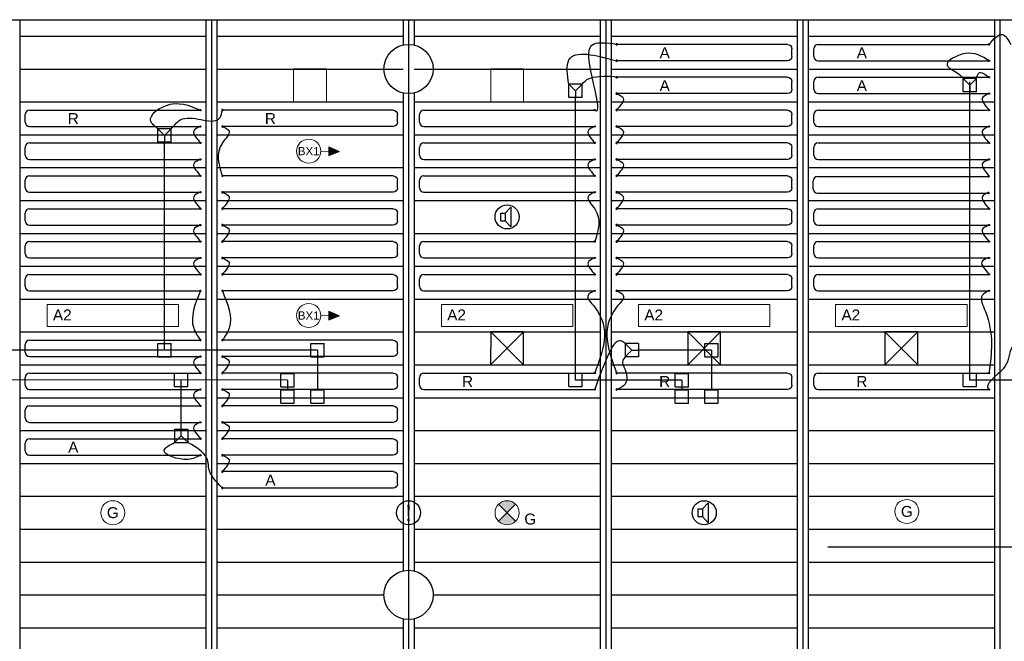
# Model space of a CAD drawing. Extents: x 7383 to 472120, y -558079 to -203000.
# Tile 11 of 29: x 221180 to 230170, y -273929 to -268256. Entities that reach past the tile are written whole.
import ezdxf

# ---------------------------------------------------------------- set-up
doc = ezdxf.new("R2010")
doc.units = 0
doc.header["$LTSCALE"] = 25
for name, color, linetype in [('0010CL', 2, 'CONTINUOUS'), ('KP-bandraster', 5, 'CONTINUOUS'), ('KP-koppelingen', 6, 'CONTINUOUS'), ('KP-leidingen(aanvoer)', 5, 'CONTINUOUS'), ('KP-leidingen(retour)', 1, 'CONTINUOUS'), ('KP-Lucht aanvoer', 6, 'CONTINUOUS'), ('KP-Melders', 3, 'CONTINUOUS'), ('KP-Oppervlak', 3, 'CONTINUOUS'), ('KP-panelen', 1, 'CONTINUOUS'), ('KP-registers', 4, 'CONTINUOUS'), ('KP-slangen', 7, 'CONTINUOUS'), ('KP-tekst', 7, 'CONTINUOUS')]:
    doc.layers.add(name, color=color, linetype=linetype)
doc.layers.add('KP-Lucht retour', color=3, linetype='CONTINUOUS', lineweight=18)
doc.layers.add('KP-Verlichting', color=2, linetype='CONTINUOUS', lineweight=18)
doc.styles.add('arial', font='ARIAL.TTF')

# ---------------------------------------------------------------- blocks, each defined once
blk = doc.blocks.new('Register A')
at = {"layer": 'KP-registers', "linetype": 'Continuous'}
for p, q in [((50, 115), (50, 185)), ((90, 225), (1644, 225)), ((90, 75), (1644, 75))]:
    blk.add_line(p, q, dxfattribs=at)
for centre in [(1650, 225), (1650, 75)]:
    blk.add_circle(centre, 6, dxfattribs=at)
for centre, start, end in [((90, 185), 90, 180), ((90, 115), 180, 270)]:
    blk.add_arc(centre, 40, start, end, dxfattribs=at)

msp = doc.modelspace()

# ---------------------------------------------------------------- hatches: boundary and pattern name
at = {"layer": 'KP-Verlichting', "linetype": 'Continuous'}
h = msp.add_hatch(color=256, dxfattribs=at)
h.paths.add_polyline_path([(224100.6, -269457.6), (224002.8, -269457), (224002.5, -269499)])
h.paths.add_polyline_path([(224100.6, -269457.6), (224003.1, -269414.9), (224002.8, -269457)])
h = msp.add_hatch(color=256, dxfattribs=at)
h.paths.add_polyline_path([(224100.6, -270957.6), (224002.8, -270957), (224002.5, -270999)])
h.paths.add_polyline_path([(224100.6, -270957.6), (224003.1, -270914.9), (224002.8, -270957)])
h = msp.add_hatch(color=256, dxfattribs=at)
h.paths.add_polyline_path([(225552.4, -272677.9), (225630.2, -272755.7), (225708, -272677.9, 0.414214)])
h.paths.add_polyline_path([(225552.4, -272833.5, 0.414214), (225708, -272833.5), (225630.2, -272755.7)])

# ---------------------------------------------------------------- linework, layer by layer
at = {"layer": '0010CL', "linetype": 'Continuous'}
for p, q in [((222930.2, -268255.7), (222930.2, -280932.2)), ((224730.2, -268255.8), (224730.2, -280868.9)), ((226530.2, -268255.8), (226530.2, -280728.1)), ((228330.2, -268255.8), (228330.2, -280562.2)), ((230130.2, -268255.8), (230130.2, -280318.1))]:
    msp.add_line(p, q, dxfattribs=at)
at = {"layer": 'KP-bandraster', "linetype": 'Continuous'}
for p, q in [((221180.2, -268255.7), (221180.2, -280969.8)), ((222880.2, -268255.8), (222880.2, -280933.3)), ((222980.2, -268255.8), (222980.2, -280930.4)), ((224680.2, -268255.8), (224680.2, -268486.3)), ((224780.2, -268255.8), (224780.2, -268486.3)), ((226480.2, -268255.8), (226480.2, -280732.1)), ((226580.2, -268255.8), (226580.2, -280723.5)), ((228280.2, -268255.8), (228280.2, -280566.9)), ((228380.2, -268255.8), (228380.2, -280555.5)), ((230080.2, -268255.8), (230080.2, -280324.8)), ((224680.2, -268925.1), (224680.2, -273286.3)), ((224780.2, -268925.1), (224780.2, -273286.3)), ((224680.2, -273725.1), (224680.2, -280186.3)), ((224780.2, -273725.1), (224780.2, -280186.3))]:
    msp.add_line(p, q, dxfattribs=at)
for centre in [(224730.2, -268705.7), (224730.2, -273505.7)]:
    msp.add_circle(centre, 225, dxfattribs=at)
at = {"layer": 'KP-koppelingen', "linetype": 'Continuous'}
for p, q in [((229793.2, -268915.2), (229793.3, -268793.6)), ((229914.9, -268793.7), (229793.3, -268793.6)), ((229793.3, -268793.6), (229854.1, -268854.4)), ((229854.1, -268854.4), (229914.9, -268793.7)), ((229914.9, -268915.3), (229914.9, -268793.7)), ((226193.2, -268966.7), (226193.3, -268845.1)), ((226314.9, -268845.1), (226193.3, -268845.1)), ((226193.3, -268845.1), (226254.1, -268905.9)), ((226254.1, -268905.9), (226314.9, -268845.1)), ((226314.9, -268966.7), (226314.9, -268845.1)), ((229854.1, -268854.4), (229854, -268915.3)), ((226314.9, -268966.7), (226193.2, -268966.7)), ((226254.1, -268905.9), (226254, -268966.7)), ((229914.9, -268915.3), (229793.2, -268915.2)), ((222442.4, -269373.8), (222442.4, -269252.1)), ((222564.1, -269252.2), (222442.4, -269252.1)), ((222442.4, -269252.1), (222503.2, -269313)), ((222503.2, -269313), (222564.1, -269252.2)), ((222564, -269373.8), (222564.1, -269252.2)), ((222503.2, -269313), (222503.2, -269373.8)), ((222564, -269373.8), (222442.4, -269373.8)), ((222442.4, -271333.3), (222442.4, -271211.6)), ((222442.4, -271211.6), (222564.1, -271211.6)), ((222564.1, -271333.3), (222564.1, -271211.6)), ((223837, -271333.4), (223837, -271211.8)), ((223837, -271211.8), (223958.7, -271211.8)), ((223958.7, -271333.4), (223958.7, -271211.8)), ((226709.4, -271211.6), (226709.3, -271333.2)), ((226831, -271211.7), (226709.4, -271211.6)), ((226770.1, -271272.5), (226709.4, -271211.6)), ((226831, -271211.7), (226831, -271333.3)), ((227437, -271333.4), (227437, -271211.8)), ((227437, -271211.8), (227558.7, -271211.8)), ((227558.7, -271333.4), (227558.7, -271211.8)), ((226709.3, -271333.2), (226770.1, -271272.5)), ((226770.1, -271272.5), (226831, -271272.5)), ((222442.4, -271333.3), (222564.1, -271333.3)), ((223837, -271333.4), (223958.7, -271333.4)), ((226831, -271333.3), (226709.3, -271333.3)), ((227437, -271333.4), (227558.7, -271333.4)), ((222593.2, -271605), (222593.3, -271483.4)), ((222593.3, -271483.4), (222714.9, -271483.4)), ((222714.9, -271605.1), (222714.9, -271483.4)), ((223565.3, -271605.2), (223565.3, -271483.5)), ((223565.3, -271483.5), (223686.9, -271483.6)), ((223686.9, -271605.2), (223686.9, -271483.6)), ((226193.2, -271605.1), (226193.3, -271483.4)), ((226193.3, -271483.4), (226314.9, -271483.5)), ((226314.9, -271605.1), (226314.9, -271483.5)), ((227165.3, -271605.2), (227165.3, -271483.5)), ((227165.3, -271483.5), (227286.9, -271483.6)), ((227286.9, -271605.2), (227286.9, -271483.6)), ((229793.2, -271605.1), (229793.3, -271483.4)), ((229793.3, -271483.4), (229914.9, -271483.5)), ((229914.9, -271605.1), (229914.9, -271483.5)), ((222593.2, -271605), (222714.9, -271605.1)), ((223565.3, -271605.2), (223686.9, -271605.2)), ((223565.3, -271755.6), (223565.3, -271633.9)), ((223565.3, -271633.9), (223686.9, -271633.9)), ((223687, -271755.6), (223686.9, -271633.9)), ((223837.1, -271755.6), (223837.1, -271633.9)), ((223837.1, -271633.9), (223958.7, -271633.9)), ((223958.7, -271755.5), (223958.7, -271633.9)), ((226193.2, -271605.1), (226314.9, -271605.1)), ((227165.3, -271605.2), (227286.9, -271605.2)), ((227165.3, -271755.6), (227165.3, -271633.9)), ((227165.3, -271633.9), (227286.9, -271633.9)), ((227287, -271755.6), (227286.9, -271633.9)), ((227437.1, -271755.6), (227437.1, -271633.9)), ((227437.1, -271633.9), (227558.7, -271633.9)), ((227558.7, -271755.5), (227558.7, -271633.9)), ((229793.2, -271605.1), (229914.9, -271605.1)), ((223565.3, -271755.6), (223687, -271755.6)), ((223837.1, -271755.6), (223958.7, -271755.5)), ((227165.3, -271755.6), (227287, -271755.6)), ((227437.1, -271755.6), (227558.7, -271755.5)), ((222593.3, -271991.9), (222593.2, -272113.6)), ((222593.3, -271991.9), (222714.9, -271991.9)), ((222654.1, -272052.8), (222654.1, -271992)), ((222714.9, -271991.9), (222714.9, -272113.6)), ((222654.1, -272052.8), (222593.2, -272113.6)), ((222593.2, -272113.6), (222714.8, -272113.6)), ((222714.8, -272113.6), (222654.1, -272052.8))]:
    msp.add_line(p, q, dxfattribs=at)
at = {"layer": 'KP-leidingen(aanvoer)', "linetype": 'Continuous'}
for p, q in [((229854.1, -271544.3), (229854.1, -268823.8)), ((226254.1, -271544.3), (226254.1, -268966.7)), ((223626.1, -271544.4), (220854.1, -271544.1)), ((222654.1, -271991.9), (222654.1, -271544.3)), ((223626.1, -271544.4), (223626.1, -271633.9)), ((227226.1, -271544.4), (226254.1, -271544.3)), ((227226.1, -271544.4), (227226.1, -271633.9)), ((230826.1, -271544.4), (229854.1, -271544.3)), ((230396, -273070.5), (228558.3, -273070.3))]:
    msp.add_line(p, q, dxfattribs=at)
at = {"layer": 'KP-leidingen(retour)', "linetype": 'Continuous'}
for p, q in [((222503.2, -271272.5), (222503.2, -269373.8)), ((223897.8, -271272.6), (220703.2, -271272.3)), ((223897.8, -271272.6), (223897.9, -271633.9)), ((227497.8, -271272.6), (226831, -271272.6)), ((227497.8, -271272.6), (227497.9, -271633.9))]:
    msp.add_line(p, q, dxfattribs=at)
at = {"layer": 'KP-Lucht aanvoer', "linetype": 'Continuous'}
for p, q in [((225480.3, -271105.7), (225480.1, -271405.7)), ((225480.1, -271405.7), (225780, -271105.7)), ((225780, -271105.7), (225480.3, -271105.7)), ((225480.3, -271105.7), (225780.1, -271405.7)), ((225780.1, -271405.7), (225780, -271105.7)), ((227280.3, -271105.7), (227280.1, -271405.7)), ((227280.1, -271405.7), (227580, -271105.7)), ((227580, -271105.7), (227280.3, -271105.7)), ((227280.3, -271105.7), (227580.1, -271405.7)), ((227580.1, -271405.7), (227580, -271105.7)), ((229080.3, -271105.7), (229080.1, -271405.7)), ((229080.1, -271405.7), (229380, -271105.7)), ((229380, -271105.7), (229080.3, -271105.7)), ((229080.3, -271105.7), (229380.1, -271405.7)), ((229380.1, -271405.7), (229380, -271105.7)), ((225480.1, -271405.7), (225780.1, -271405.7)), ((227280.1, -271405.7), (227580.1, -271405.7)), ((229080.1, -271405.7), (229380.1, -271405.7))]:
    msp.add_line(p, q, dxfattribs=at)
at = {"layer": 'KP-Lucht retour', "linetype": 'Continuous'}
for p, q in [((223680.4, -268705.6, -2350), (223980.4, -268705.6, -2350)), ((223680.6, -269005.6, -2350), (223680.4, -268705.6, -2350)), ((223980.4, -268705.6, -2350), (223980.2, -269005.6, -2350)), ((225480.4, -268705.6, -2350), (225780.4, -268705.6, -2350)), ((225480.6, -269005.6, -2350), (225480.4, -268705.6, -2350)), ((225780.4, -268705.6, -2350), (225780.2, -269005.6, -2350)), ((223980.2, -269005.6, -2350), (223680.6, -269005.6, -2350)), ((225780.2, -269005.6, -2350), (225480.6, -269005.6, -2350))]:
    msp.add_line(p, q, dxfattribs=at)
at = {"layer": 'KP-Melders', "linetype": 'Continuous'}
for p, q in [((225613.3, -270021.3), (225665.4, -269965.9)), ((225665.4, -269965.9), (225665.4, -270146.6)), ((225570.3, -270021.3), (225613.3, -270021.3)), ((225570.3, -270021.3), (225570.3, -270091.3)), ((225613.3, -270021.3), (225613.3, -270091.3)), ((225570.3, -270091.3), (225613.3, -270091.3)), ((225570.3, -270091.3), (225613.3, -270091.3)), ((225613.3, -270091.3), (225665.4, -270146.6)), ((227413.3, -272721.3), (227465.4, -272665.9)), ((227465.4, -272665.9), (227465.4, -272846.6)), ((227370.3, -272721.3), (227413.3, -272721.3)), ((227370.3, -272721.3), (227370.3, -272791.3)), ((227413.3, -272721.3), (227413.3, -272791.3)), ((227370.3, -272791.3), (227413.3, -272791.3)), ((227370.3, -272791.3), (227413.3, -272791.3)), ((227413.3, -272791.3), (227465.4, -272846.6))]:
    msp.add_line(p, q, dxfattribs=at)
for centre in [(225630.2, -270055.7), (224730.2, -272755.7), (227430.2, -272755.7)]:
    msp.add_circle(centre, 110, dxfattribs=at)
at = {"layer": 'KP-Oppervlak', "linetype": 'Continuous'}
msp.add_line((213980.4, -268255.7), (246780.2, -268255.8), dxfattribs=at)
at = {"layer": 'KP-panelen', "linetype": 'Continuous'}
for p, q in [((221180.2, -268405.7), (222880.2, -268405.7)), ((222980.2, -268405.7), (224680.2, -268405.7)), ((224780.2, -268405.7), (226480.2, -268405.7)), ((226580.2, -268405.7), (228280.2, -268405.7)), ((228380.2, -268405.7), (230080.2, -268405.7)), ((221180.2, -268705.7), (222880.2, -268705.7)), ((222980.2, -268705.7), (224680.2, -268705.7)), ((224780.2, -268705.7), (226480.2, -268705.7)), ((226580.2, -268705.7), (228280.2, -268705.7)), ((228380.2, -268705.7), (230080.2, -268705.7)), ((221180.2, -269005.7), (222880.2, -269005.7)), ((222980.2, -269005.7), (224680.2, -269005.7)), ((224780.2, -269005.7), (226480.2, -269005.7)), ((226580.2, -269005.7), (228280.2, -269005.7)), ((228380.2, -269005.7), (230080.2, -269005.7)), ((221180.2, -269305.7), (222880.2, -269305.7)), ((222980.2, -269305.7), (224680.2, -269305.7)), ((224780.2, -269305.7), (226480.2, -269305.7)), ((226580.2, -269305.7), (228280.2, -269305.7)), ((228380.2, -269305.7), (230080.2, -269305.7)), ((221180.2, -269605.7), (222880.2, -269605.7)), ((222980.2, -269605.7), (224680.2, -269605.7)), ((224780.2, -269605.7), (226480.2, -269605.7)), ((226580.2, -269605.7), (228280.2, -269605.7)), ((228380.2, -269605.7), (230080.2, -269605.7)), ((221180.2, -269905.7), (222880.2, -269905.7)), ((222980.2, -269905.7), (224680.2, -269905.7)), ((224780.2, -269905.7), (226480.2, -269905.7)), ((226580.2, -269905.7), (228280.2, -269905.7)), ((228380.2, -269905.7), (230080.2, -269905.7)), ((221180.2, -270205.7), (222880.2, -270205.7)), ((222980.2, -270205.7), (224680.2, -270205.7)), ((224780.2, -270205.7), (226480.2, -270205.7)), ((226580.2, -270205.7), (228280.2, -270205.7)), ((228380.2, -270205.7), (230080.2, -270205.7)), ((221180.2, -270505.7), (222880.2, -270505.7)), ((222980.2, -270505.7), (224680.2, -270505.7)), ((224780.2, -270505.7), (226480.2, -270505.7)), ((226580.2, -270505.7), (228280.2, -270505.7)), ((228380.2, -270505.7), (230080.2, -270505.7)), ((221180.2, -270805.7), (222880.2, -270805.7)), ((222980.2, -270805.7), (224680.2, -270805.7)), ((224780.2, -270805.7), (226480.2, -270805.7)), ((226580.2, -270805.7), (228280.2, -270805.7)), ((228380.2, -270805.7), (230080.2, -270805.7)), ((221180.2, -271105.7), (222880.2, -271105.7)), ((222980.2, -271105.7), (224680.2, -271105.7)), ((224780.2, -271105.7), (226480.2, -271105.7)), ((226580.2, -271105.7), (228280.2, -271105.7)), ((228380.2, -271105.7), (230080.2, -271105.7)), ((221180.2, -271405.7), (222880.2, -271405.7)), ((222980.2, -271405.7), (224680.2, -271405.7)), ((224780.2, -271405.7), (226480.2, -271405.7)), ((226580.2, -271405.7), (228280.2, -271405.7)), ((228380.2, -271405.7), (230080.2, -271405.7)), ((221180.2, -271705.7), (222880.2, -271705.7)), ((222980.2, -271705.7), (224680.2, -271705.7)), ((224780.2, -271705.7), (226480.2, -271705.7)), ((226580.2, -271705.7), (228280.2, -271705.7)), ((228380.2, -271705.7), (230080.2, -271705.7)), ((221180.2, -272005.7), (222880.2, -272005.7)), ((222980.2, -272005.7), (224680.2, -272005.7)), ((224780.2, -272005.7), (226480.2, -272005.7)), ((226580.2, -272005.7), (228280.2, -272005.7)), ((228380.2, -272005.7), (230080.2, -272005.7)), ((221180.2, -272305.7), (222880.2, -272305.7)), ((222980.2, -272305.7), (224680.2, -272305.7)), ((224780.2, -272305.7), (226480.2, -272305.7)), ((226580.2, -272305.7), (228280.2, -272305.7)), ((228380.2, -272305.7), (230080.2, -272305.7)), ((221180.2, -272605.7), (222880.2, -272605.7)), ((222980.2, -272605.7), (224680.2, -272605.7)), ((224780.2, -272605.7), (226480.2, -272605.7)), ((226580.2, -272605.7), (228280.2, -272605.7)), ((228380.2, -272605.7), (230080.2, -272605.7)), ((221180.2, -272905.7), (222880.2, -272905.7)), ((222980.2, -272905.7), (224680.2, -272905.7)), ((224780.2, -272905.7), (226480.2, -272905.7)), ((226580.2, -272905.7), (228280.2, -272905.7)), ((228380.2, -272905.7), (230080.2, -272905.7)), ((221180.2, -273205.7), (222880.2, -273205.7)), ((222980.2, -273205.7), (224680.2, -273205.7)), ((224780.2, -273205.7), (226480.2, -273205.7)), ((226580.2, -273205.7), (228280.2, -273205.7)), ((228380.2, -273205.7), (230080.2, -273205.7)), ((221180.2, -273505.7), (222880.2, -273505.7)), ((222980.2, -273505.7), (224505.2, -273505.7)), ((224955.2, -273505.7), (226480.2, -273505.7)), ((226580.2, -273505.7), (228280.2, -273505.7)), ((228380.2, -273505.7), (230080.2, -273505.7)), ((221180.2, -273805.7), (222880.2, -273805.7)), ((222980.2, -273805.7), (224680.2, -273805.7)), ((224780.2, -273805.7), (226480.2, -273805.7)), ((226580.2, -273805.7), (228280.2, -273805.7)), ((228380.2, -273805.7), (230080.2, -273805.7))]:
    msp.add_line(p, q, dxfattribs=at)
at = {"layer": 'KP-slangen', "linetype": 'Continuous'}
for points in [[(230030.2, -268480.7), (230153.4, -268391.2), (230230.2, -268480.7)], [(226193.3, -268845.1), (226194.5, -268623), (226630.2, -268630.7)], [(226630.2, -268480.7), (226419.2, -268480.7), (226419.2, -268850.3), (226430.2, -269080.7), (226427.5, -269077.7)], [(230030.2, -268630.7), (229811.6, -268564.8), (229648, -268670.1), (229793.3, -268793.6), (229795, -268797.7)], [(226314.9, -268845.1), (226380.3, -268792.1), (226630.2, -268780.7), (226616.1, -268781)], [(229914.9, -268793.7), (229939.2, -268742.2), (230030.2, -268780.7)], [(226630.2, -268930.7), (226691.4, -268972), (226630.2, -269080.7), (226626, -269086.4)], [(230030.2, -268930.7), (229968.9, -268972), (230030.2, -269080.7), (230034.3, -269086.4)], [(222442.4, -269252.1), (222375.6, -269176.8), (222509.7, -269041.1), (222830.2, -269080.7)], [(222564.1, -269252.2), (222667.1, -269161.5), (223010.6, -269148), (223030.2, -269080.7)], [(222830.2, -269230.7), (222768.9, -269272), (222830.2, -269380.7), (222834.3, -269386.4)], [(223030.2, -269230.7), (223091.4, -269272), (223030.2, -269380.7), (223030.2, -269680.7)], [(226430.2, -269230.7), (226368.9, -269272), (226430.2, -269380.7), (226434.3, -269386.4)], [(226630.2, -269230.7), (226691.4, -269272), (226630.2, -269380.7), (226626, -269386.4)], [(230030.2, -269230.7), (229968.9, -269272), (230030.2, -269380.7), (230034.3, -269386.4)], [(222830.2, -269530.7), (222768.9, -269572), (222830.2, -269680.7), (222834.3, -269686.4)], [(226430.2, -269530.7), (226368.9, -269572), (226430.2, -269680.7), (226434.3, -269686.4)], [(226630.2, -269530.7), (226691.4, -269572), (226630.2, -269680.7), (226626, -269686.4)], [(230030.2, -269530.7), (229968.9, -269572), (230030.2, -269680.7), (230034.3, -269686.4)], [(222830.2, -269830.7), (222768.9, -269872), (222830.2, -269980.7), (222834.3, -269986.4)], [(223030.2, -269830.7), (223091.4, -269872), (223030.2, -269980.7), (223026, -269986.4)], [(226430.2, -269830.7), (226368.9, -269872), (226430.2, -269980.7), (226430.2, -270280.7)], [(226630.2, -269830.7), (226691.4, -269872), (226630.2, -269980.7), (226626, -269986.4)], [(230030.2, -269830.7), (229968.9, -269872), (230030.2, -269980.7), (230034.3, -269986.4)], [(222830.2, -270130.7), (222768.9, -270172), (222830.2, -270280.7), (222834.3, -270286.4)], [(223030.2, -270130.7), (223091.4, -270172), (223030.2, -270280.7), (223026, -270286.4)], [(226630.2, -270130.7), (226691.4, -270172), (226630.2, -270280.7), (226626, -270286.4)], [(230030.2, -270130.7), (229968.9, -270172), (230030.2, -270280.7), (230034.3, -270286.4)], [(222830.2, -270430.7), (222768.9, -270472), (222830.2, -270580.7), (222834.3, -270586.4)], [(223030.2, -270430.7), (223091.4, -270472), (223030.2, -270580.7), (223026, -270586.4)], [(226430.2, -270430.7), (226368.9, -270472), (226430.2, -270580.7), (226434.3, -270586.4)], [(226630.2, -270430.7), (226691.4, -270472), (226630.2, -270580.7), (226626, -270586.4)], [(230026, -270425), (229964.8, -270466.3), (230026, -270575), (230030.2, -270580.7)], [(222830.2, -270730.7), (222768.9, -271072), (222830.2, -271180.7), (222834.3, -271186.4)], [(223030.2, -270730.7), (223091.4, -271072), (223030.2, -271180.7), (223026, -271186.4)], [(226430.2, -270730.7), (226368.9, -270772), (226430.2, -270880.7), (226430.2, -271480.7)], [(226630.2, -270730.7), (226691.4, -270772), (226630.2, -270880.7), (226630.2, -271480.7)], [(230030.2, -270730.7), (229968.9, -270772), (229995.3, -270914.2), (230030.2, -271480.7)], [(226709.4, -271211.6), (226666.6, -271186.2), (226557.2, -271310), (226430.2, -271630.7)], [(230323.8, -271211.6), (230276.3, -271200.6), (230233.4, -271259.6), (230158.4, -271443.5), (230030.2, -271630.7), (230035.1, -271634.6)], [(222830.2, -271330.7), (222768.9, -271372), (222830.2, -271480.7), (222834.3, -271486.4)], [(223030.2, -271330.7), (223091.4, -271372), (223030.2, -271480.7), (223026, -271486.4)], [(226709.3, -271333.2), (226686.2, -271366.6), (226704.1, -271443.4), (226707.7, -271580.9), (226630.2, -271630.7)], [(222830.2, -271630.7), (222768.9, -271672), (222830.2, -271780.7), (222834.3, -271786.4)], [(223030.2, -271630.7), (223091.4, -271672), (223030.2, -271780.7), (223026, -271786.4)], [(222830.2, -271930.7), (222768.9, -271972), (222830.2, -272080.7), (222834.3, -272086.4)], [(223030.2, -271930.7), (223091.4, -271972), (223030.2, -272080.7), (223026, -272086.4)], [(222830.2, -272230.7), (222717.5, -272268.4), (222500.5, -272184.8), (222593.2, -272113.6)], [(223030.2, -272530.7), (222904.7, -272335.8), (222900.8, -272297.7), (222714.8, -272113.6)], [(223030.2, -272230.7), (223091.4, -272272), (223030.2, -272380.7), (223026, -272386.4)]]:
    msp.add_spline(points, degree=3, dxfattribs=at)
at = {"layer": 'KP-Verlichting', "linetype": 'Continuous'}
for p, q in [((224003.1, -269414.9), (224002.5, -269499)), ((224100.6, -269457.6), (224003.1, -269414.9)), ((223928.6, -269456.5), (224100.6, -269457.6)), ((224100.6, -269457.6), (224002.5, -269499)), ((221430.2, -270855.7), (222630.2, -270855.7)), ((221430.2, -270855.7), (221430.2, -271055.7)), ((222630.2, -270855.7), (222630.2, -271055.7)), ((225030.2, -270855.7), (226230.2, -270855.7)), ((225030.2, -270855.7), (225030.2, -271055.7)), ((226230.2, -270855.7), (226230.2, -271055.7)), ((226830.2, -270855.7), (228030.2, -270855.7)), ((226830.2, -270855.7), (226830.2, -271055.7)), ((228030.2, -270855.7), (228030.2, -271055.7)), ((228630.2, -270855.7), (229830.2, -270855.7)), ((228630.2, -270855.7), (228630.2, -271055.7)), ((229830.2, -270855.7), (229830.2, -271055.7)), ((223928.6, -270956.5), (224100.6, -270957.6)), ((224003.1, -270914.9), (224002.5, -270999)), ((224100.6, -270957.6), (224002.5, -270999)), ((224100.6, -270957.6), (224003.1, -270914.9)), ((221430.2, -271055.7), (222630.2, -271055.7)), ((225030.2, -271055.7), (226230.2, -271055.7)), ((226830.2, -271055.7), (228030.2, -271055.7)), ((228630.2, -271055.7), (229830.2, -271055.7)), ((225708, -272833.5), (225552.4, -272677.9)), ((225552.4, -272833.5), (225708, -272677.9))]:
    msp.add_line(p, q, dxfattribs=at)
for centre in [(223818.7, -269455.7), (223818.7, -269455.7), (223818.7, -270955.7), (223818.7, -270955.7), (222030.2, -272755.7), (225630.2, -272755.7), (229280.2, -272744.7)]:
    msp.add_circle(centre, 110, dxfattribs=at)

# ---------------------------------------------------------------- block references
at = {"layer": 'KP-registers', "linetype": 'Continuous', "xscale": -1}
for p in [(228280.2, -268705.7), (228280.2, -269005.7), (224680.2, -269305.7), (228280.2, -269305.7), (228280.2, -269605.7), (224680.2, -269905.7), (228280.2, -269905.7), (224680.2, -270205.7), (228280.2, -270205.7), (224680.2, -270505.7), (228280.2, -270505.7), (224680.2, -270805.7), (228280.2, -270805.7), (224680.2, -271405.7), (224680.2, -271705.7), (228280.2, -271705.7), (224680.2, -272005.7), (224680.2, -272305.7), (224680.2, -272605.7)]:
    msp.add_blockref('Register A', p, dxfattribs=at)
at = {"layer": 'KP-registers', "linetype": 'Continuous'}
for p in [(228380.2, -268705.7), (228380.2, -269005.7), (221180.2, -269305.7), (224780.2, -269305.7), (228380.2, -269305.7), (221180.2, -269605.7), (224780.2, -269605.7), (228380.2, -269605.7), (221180.2, -269905.7), (224780.2, -269905.7), (228374.9, -269913), (221180.2, -270205.7), (228380.2, -270205.7), (221180.2, -270505.7), (224780.2, -270505.7), (228380.2, -270505.7), (221180.2, -270805.7), (224780.2, -270805.7), (228380.2, -270805.7), (221180.2, -271405.7), (221180.2, -271705.7), (224780.2, -271705.7), (228380.2, -271705.7), (221180.2, -272005.7), (221180.2, -272305.7)]:
    msp.add_blockref('Register A', p, dxfattribs=at)

# ---------------------------------------------------------------- texts
at = {"layer": 'KP-Melders', "linetype": 'Continuous', "insert": (224730.2, -272755.7), "char_height": 150, "attachment_point": 5, "style": 'arial'}
msp.add_mtext('\\A1;!', dxfattribs=at)
at = {"layer": 'KP-tekst', "linetype": 'Continuous', "char_height": 100, "attachment_point": 5, "style": 'arial'}
for s, insert in [('\\A1;A', (227069.3, -268557.8)), ('\\A1;A', (228869.3, -268557.8)), ('\\A1;A', (227069.3, -268857.8)), ('\\A1;A', (228869.3, -268857.8)), ('\\A1;R', (221669.3, -269157.8)), ('\\A1;R', (223469.3, -269157.8)), ('\\A1;R', (225269.3, -271557.8)), ('\\A1;R', (227069.3, -271557.8)), ('\\A1;R', (228869.3, -271557.8)), ('\\A1;A', (221669.3, -272157.8)), ('\\A1;A', (223469.3, -272457.8))]:
    msp.add_mtext(s, dxfattribs=dict(at, insert=insert))
at = {"layer": 'KP-Verlichting', "linetype": 'Continuous', "attachment_point": 5, "style": 'arial'}
for s, insert, char_height in [('\\A1;BX1', (223818.7, -269455.7), 75), ('\\A1;A2', (221568.8, -270950.6), 100), ('\\A1;BX1', (223818.7, -270955.7), 75), ('\\A1;A2', (225168.8, -270950.6), 100), ('\\A1;A2', (226968.8, -270950.6), 100), ('\\A1;A2', (228768.8, -270950.6), 100), ('\\A1;G', (222030.2, -272755.7), 100), ('\\A1;G', (229280.2, -272744.7), 100), ('\\A1;G', (225841.6, -272814.3), 100)]:
    msp.add_mtext(s, dxfattribs=dict(at, insert=insert, char_height=char_height))

doc.saveas('drawing.dxf')
